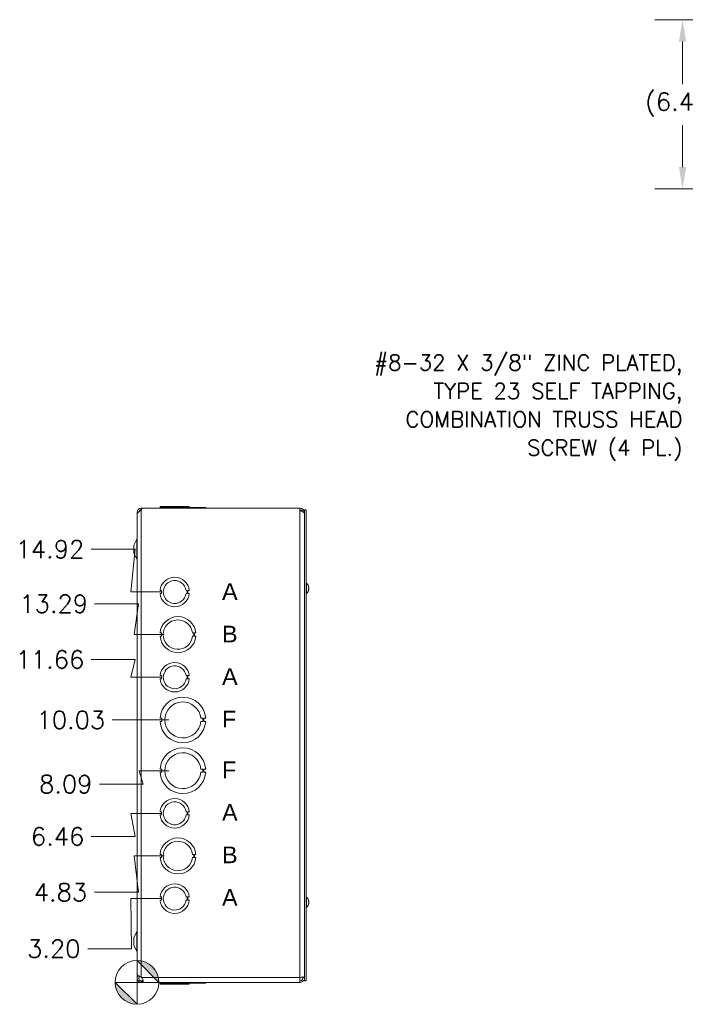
# Model space of a CAD drawing. Header units: inches. Extents: x 5 to 137, y 4 to 85.
# Tile 2 of 12: x 5 to 30, y 43 to 80. Entities that reach past the tile are written whole.
import ezdxf

# ---------------------------------------------------------------- set-up
doc = ezdxf.new("R2010")
doc.units = ezdxf.units.IN
doc.header["$LTSCALE"] = 8.5
doc.header["$MEASUREMENT"] = 0
for name, color, linetype, lineweight in [('Dimension (ANSI)', 7, 'Continuous', 5), ('Symbol (ANSI)', 7, 'Continuous', 5), ('Visible (ANSI)', 7, 'Continuous', 5), ('Visible Narrow (ANSI)', 7, 'Continuous', 5)]:
    doc.layers.add(name, color=color, linetype=linetype, lineweight=lineweight)
doc.styles.add('Note Text (ANSI)', font='tahoma.ttf')
doc.styles.add('ROMANS', font='RomanS.shx')
doc.dimstyles.new('Default (ANSI)', dxfattribs={"dimscale": 8.5, "dimtxt": 0.08, "dimasz": 0.098425, "dimexe": 0.125, "dimexo": 0.0625, "dimgap": 0.031496, "dimtad": 0, "dimtih": 1, "dimtoh": 1, "dimrnd": 1e-08, "dimzin": 0, "dimdsep": 46, "dimtxsty": 'ROMANS', "dimcen": 0.09, "dimdle": 0.393701, "dimclrd": 256, "dimclre": 256, "dimclrt": 256, "dimadec": 0, "dimazin": 0, "dimtfac": 1.25, "dimtofl": 0, "dimtmove": 0, "dimatfit": 3, "dimfxl": 0, "dimtolj": 1, "dimtzin": 0, "dimlwd": -1, "dimlwe": -1, "dimarcsym": 0})

# ---------------------------------------------------------------- blocks, each defined once
blk = doc.blocks.new('Origin Indicator Symbol1')
at = {"layer": 'Dimension (ANSI)'}
h = blk.add_hatch(color=256, dxfattribs=at)
edge = h.paths.add_edge_path(flags=0)
edge.add_line((1.1181, 5.2006), (1.2165, 5.1022))
edge.add_arc((1.1181, 5.1022), 0.0984, 0, 90)
h = blk.add_hatch(color=256, dxfattribs=at)
edge = h.paths.add_edge_path(flags=0)
edge.add_line((1.1181, 5.0038), (1.0197, 5.1022))
edge.add_arc((1.1181, 5.1022), 0.0984, 180, 270)
for p, q in [((1.1181, 5.2006), (1.2165, 5.1022)), ((1.1181, 5.0038), (1.0197, 5.1022))]:
    blk.add_line(p, q, dxfattribs=at)
at = {"layer": 'Dimension (ANSI)', "flags": 128}
for points in [[(1.1181, 5.1022), (1.1181, 5.2006)], [(1.1181, 5.1022), (1.0197, 5.1022)], [(1.1181, 5.1022), (1.2165, 5.1022)], [(1.1181, 5.1022), (1.1181, 5.0038)]]:
    blk.add_lwpolyline(points, dxfattribs=at)
at = {"layer": 'Dimension (ANSI)'}
blk.add_circle((1.1181, 5.1022), 0.0984, dxfattribs=at)
for start, end in [(0, 90), (180, 270)]:
    blk.add_arc((1.1181, 5.1022), 0.0984, start, end, dxfattribs=at)
for points in [[(1.1181, 5.1022), (1.2165, 5.1022), (1.1181, 5.2006), (1.1181, 5.1022)], [(1.1181, 5.1022), (1.1181, 5.2006), (1.1181, 5.0038), (1.1181, 5.1022)], [(1.1181, 5.1022), (1.1181, 5.0038), (1.0197, 5.1022), (1.1181, 5.1022)], [(1.1181, 5.1022), (1.0197, 5.1022), (1.1181, 5.1022)]]:
    blk.add_solid(points, dxfattribs=at)
blk = doc.blocks.new('*D18')
at = {"layer": 'Defpoints', "color": 0}
for p in [(11.067, 48.201), (7.879, 46.814), (9.504, 43.369)]:
    blk.add_point(p, dxfattribs=at)
at = {"layer": 'Dimension (ANSI)'}
for p, q in [((10.536, 48.201), (9.394, 48.201)), ((9.394, 48.201), (9.553, 46.814)), ((9.553, 46.814), (7.879, 46.814))]:
    blk.add_line(p, q, dxfattribs=at)
at = {"layer": 'Dimension (ANSI)', "insert": (6.575, 46.814), "char_height": 0.68, "attachment_point": 5, "style": 'ROMANS'}
blk.add_mtext('\\A1;4.83', dxfattribs=at)
blk = doc.blocks.new('*D19')
at = {"layer": 'Defpoints', "color": 0}
for p in [(10.942, 49.831), (7.754, 48.945), (9.504, 43.369)]:
    blk.add_point(p, dxfattribs=at)
at = {"layer": 'Dimension (ANSI)'}
for p, q in [((10.411, 49.831), (9.269, 49.831)), ((9.269, 49.831), (9.428, 48.945)), ((9.428, 48.945), (7.754, 48.945))]:
    blk.add_line(p, q, dxfattribs=at)
at = {"layer": 'Dimension (ANSI)', "insert": (6.467, 48.945), "char_height": 0.68, "attachment_point": 5, "style": 'ROMANS'}
blk.add_mtext('\\A1;6.46', dxfattribs=at)
blk = doc.blocks.new('*D20')
at = {"layer": 'Defpoints', "color": 0}
for p in [(11.254, 51.461), (8.067, 50.947), (9.504, 43.369)]:
    blk.add_point(p, dxfattribs=at)
at = {"layer": 'Dimension (ANSI)'}
for p, q in [((10.723, 51.461), (9.581, 51.461)), ((9.581, 51.461), (9.74, 50.947)), ((9.74, 50.947), (8.067, 50.947))]:
    blk.add_line(p, q, dxfattribs=at)
at = {"layer": 'Dimension (ANSI)', "insert": (6.779, 50.947), "char_height": 0.68, "attachment_point": 5, "style": 'ROMANS'}
blk.add_mtext('\\A1;8.09', dxfattribs=at)
blk = doc.blocks.new('*D21')
at = {"layer": 'Defpoints', "color": 0}
for p in [(8.552, 53.401), (11.254, 53.401), (9.504, 43.369)]:
    blk.add_point(p, dxfattribs=at)
at = {"layer": 'Dimension (ANSI)'}
blk.add_line((10.723, 53.401), (8.552, 53.401), dxfattribs=at)
at = {"layer": 'Dimension (ANSI)', "insert": (6.973, 53.401), "char_height": 0.68, "attachment_point": 5, "style": 'ROMANS'}
blk.add_mtext('\\A1;10.03', dxfattribs=at)
blk = doc.blocks.new('*D22')
at = {"layer": 'Defpoints', "color": 0}
for p in [(7.754, 55.709), (10.942, 55.031), (9.504, 43.369)]:
    blk.add_point(p, dxfattribs=at)
at = {"layer": 'Dimension (ANSI)'}
for p, q in [((9.428, 55.709), (7.754, 55.709)), ((9.269, 55.031), (9.428, 55.709)), ((10.411, 55.031), (9.269, 55.031))]:
    blk.add_line(p, q, dxfattribs=at)
at = {"layer": 'Dimension (ANSI)', "insert": (6.175, 55.709), "char_height": 0.68, "attachment_point": 5, "style": 'ROMANS'}
blk.add_mtext('\\A1;11.66', dxfattribs=at)
blk = doc.blocks.new('*D23')
at = {"layer": 'Defpoints', "color": 0}
for p in [(7.879, 57.839), (11.067, 56.661), (9.504, 43.369)]:
    blk.add_point(p, dxfattribs=at)
at = {"layer": 'Dimension (ANSI)'}
for p, q in [((9.553, 57.839), (7.879, 57.839)), ((9.394, 56.661), (9.553, 57.839)), ((10.536, 56.661), (9.394, 56.661))]:
    blk.add_line(p, q, dxfattribs=at)
at = {"layer": 'Dimension (ANSI)', "insert": (6.316, 57.839), "char_height": 0.68, "attachment_point": 5, "style": 'ROMANS'}
blk.add_mtext('\\A1;13.29', dxfattribs=at)
blk = doc.blocks.new('*D24')
at = {"layer": 'Defpoints', "color": 0}
for p in [(7.754, 59.924), (10.942, 58.291), (9.504, 43.369)]:
    blk.add_point(p, dxfattribs=at)
at = {"layer": 'Dimension (ANSI)'}
for p, q in [((9.428, 59.924), (7.754, 59.924)), ((9.269, 58.291), (9.428, 59.924)), ((10.411, 58.291), (9.269, 58.291))]:
    blk.add_line(p, q, dxfattribs=at)
at = {"layer": 'Dimension (ANSI)', "insert": (6.175, 59.924), "char_height": 0.68, "attachment_point": 5, "style": 'ROMANS'}
blk.add_mtext('\\A1;14.92', dxfattribs=at)
blk = doc.blocks.new('*D26')
at = {"layer": 'Defpoints', "color": 0}
for p in [(39.651, 80.165), (30.359, 73.697), (39.463, 73.697)]:
    blk.add_point(p, dxfattribs=at)
at = {"layer": 'Dimension (ANSI)'}
for p, q in [((39.119, 80.165), (29.296, 80.165)), ((30.359, 79.328), (30.359, 77.705)), ((30.359, 74.534), (30.359, 76.133)), ((38.932, 73.697), (29.296, 73.697))]:
    blk.add_line(p, q, dxfattribs=at)
for points in [[(30.22, 79.328), (30.498, 79.328), (30.359, 80.165)], [(30.22, 74.534), (30.498, 74.534), (30.359, 73.697)]]:
    blk.add_solid(points, dxfattribs=at)
at = {"layer": 'Dimension (ANSI)', "insert": (30.359, 76.919), "char_height": 0.68, "attachment_point": 5, "style": 'ROMANS'}
blk.add_mtext('\\A1;(6.47)', dxfattribs=at)
blk = doc.blocks.new('*D27')
at = {"layer": 'Defpoints', "color": 0}
for p in [(10.942, 46.571), (7.623, 44.655), (9.504, 43.369)]:
    blk.add_point(p, dxfattribs=at)
at = {"layer": 'Dimension (ANSI)'}
for p, q in [((10.411, 46.571), (9.269, 46.571)), ((9.269, 46.571), (9.296, 44.655)), ((9.296, 44.655), (7.623, 44.655))]:
    blk.add_line(p, q, dxfattribs=at)
at = {"layer": 'Dimension (ANSI)', "insert": (6.319, 44.655), "char_height": 0.68, "attachment_point": 5, "style": 'ROMANS'}
blk.add_mtext('\\A1;3.20', dxfattribs=at)

msp = doc.modelspace()

# ---------------------------------------------------------------- linework, layer by layer
at = {"layer": 'Visible (ANSI)'}
for p, q in [((9.66014, 61.49376), (9.68914, 61.49376)), ((9.66014, 61.49376), (9.66014, 61.48959)), ((9.66014, 61.48959), (9.68905, 61.48959)), ((9.66014, 61.42897), (9.66014, 61.48959)), ((9.66467, 61.42897), (9.66014, 61.42897)), ((9.68914, 61.49376), (15.72264, 61.49376)), ((10.38163, 61.52476), (10.38162, 61.52476)), ((10.38162, 61.52476), (10.38162, 61.49376)), ((10.38163, 61.52476), (10.38224, 61.52476)), ((10.38163, 61.52476), (10.38163, 61.49376)), ((10.38224, 61.52476), (10.38224, 61.52476)), ((10.38224, 61.52476), (11.75155, 61.52476)), ((10.38224, 61.52476), (10.38224, 61.49376)), ((10.38224, 61.52476), (10.38224, 61.49376)), ((10.38288, 61.55576), (10.38287, 61.55576)), ((10.38287, 61.52476), (10.38287, 61.55576)), ((10.38288, 61.55576), (11.5009, 61.55576)), ((10.38288, 61.52476), (10.38288, 61.55576)), ((11.5009, 61.52476), (11.5009, 61.55576)), ((11.75155, 61.52476), (12.12716, 61.52476)), ((11.75155, 61.52476), (11.75155, 61.49376)), ((12.12716, 61.52476), (12.12716, 61.49376)), ((15.72264, 61.38756), (15.72264, 61.49376)), ((15.90964, 61.43126), (15.97164, 61.43126)), ((15.90964, 43.43126), (15.90964, 61.43126)), ((15.97164, 43.43126), (15.97164, 61.43126)), ((9.50389, 61.24376), (9.50389, 43.61876)), ((9.50439, 61.24376), (9.50389, 61.24376)), ((9.50439, 61.26623), (9.50439, 43.70177)), ((9.37889, 60.08126), (9.49665, 60.30405)), ((9.37889, 60.08126), (9.37889, 59.78126)), ((9.37889, 59.78126), (9.49665, 59.55846)), ((10.43287, 58.35373), (10.38287, 58.35373)), ((10.43287, 58.22873), (10.43287, 58.35373)), ((11.37488, 58.3539), (11.42489, 58.3539)), ((11.42489, 58.3539), (11.42489, 58.22868)), ((11.4509, 58.3539), (11.45091, 58.22868)), ((11.50089, 58.3539), (11.4509, 58.3539)), ((15.98593, 58.62326), (15.97164, 58.62326)), ((15.98593, 58.62326), (15.98593, 58.23926)), ((16.05257, 58.45767), (16.05257, 58.49033)), ((16.07157, 58.46008), (16.05257, 58.45841)), ((16.05257, 58.33506), (16.05257, 58.34956)), ((16.07157, 58.40244), (16.06969, 58.4026)), ((10.38288, 58.22873), (10.43287, 58.22873)), ((11.42489, 58.22868), (11.37489, 58.22868)), ((11.45091, 58.22868), (11.5009, 58.22868)), ((15.98593, 58.23926), (15.97164, 58.23926)), ((10.43224, 56.72372), (10.38224, 56.72372)), ((10.38224, 56.59872), (10.43224, 56.59872)), ((10.43224, 56.59872), (10.43224, 56.72372)), ((11.62591, 56.72379), (11.67591, 56.72379)), ((11.67591, 56.59879), (11.62591, 56.59879)), ((11.67591, 56.72379), (11.67591, 56.59879)), ((11.70154, 56.72379), (11.70155, 56.59879)), ((11.75154, 56.72379), (11.70154, 56.72379)), ((11.70155, 56.59879), (11.75155, 56.59879)), ((10.43287, 55.09373), (10.38287, 55.09373)), ((10.38288, 54.96873), (10.43287, 54.96873)), ((10.43287, 54.96873), (10.43287, 55.09373)), ((11.37488, 55.0939), (11.42489, 55.0939)), ((11.42489, 54.96868), (11.37489, 54.96868)), ((11.42489, 55.0939), (11.42489, 54.96868)), ((11.4509, 55.0939), (11.45091, 54.96868)), ((11.50089, 55.0939), (11.4509, 55.0939)), ((11.45091, 54.96868), (11.5009, 54.96868)), ((10.45562, 53.46371), (10.38162, 53.46371)), ((10.45563, 53.33871), (10.45562, 53.46371)), ((11.93904, 53.46379), (12.01304, 53.46379)), ((12.01304, 53.46379), (12.01305, 53.33879)), ((12.05315, 53.4638), (12.05316, 53.3388)), ((12.12715, 53.4638), (12.05315, 53.4638)), ((10.38163, 53.33871), (10.45563, 53.33871)), ((12.01305, 53.33879), (11.93905, 53.33879)), ((12.05316, 53.3388), (12.12716, 53.3388)), ((10.45562, 51.52371), (10.38162, 51.52371)), ((10.38163, 51.39871), (10.45563, 51.39871)), ((10.45563, 51.39871), (10.45562, 51.52371)), ((11.93904, 51.52379), (12.01304, 51.52379)), ((12.01305, 51.39879), (11.93905, 51.39879)), ((12.01304, 51.52379), (12.01305, 51.39879)), ((12.05315, 51.5238), (12.05316, 51.3988)), ((12.12715, 51.5238), (12.05315, 51.5238)), ((12.05316, 51.3988), (12.12716, 51.3988)), ((10.43287, 49.89373), (10.38287, 49.89373)), ((10.38288, 49.76873), (10.43287, 49.76873)), ((10.43287, 49.76873), (10.43287, 49.89373)), ((11.37488, 49.8939), (11.42489, 49.8939)), ((11.42489, 49.76868), (11.37489, 49.76868)), ((11.42489, 49.8939), (11.42489, 49.76868)), ((11.4509, 49.8939), (11.45091, 49.76868)), ((11.50089, 49.8939), (11.4509, 49.8939)), ((11.45091, 49.76868), (11.5009, 49.76868)), ((10.43224, 48.26372), (10.38224, 48.26372)), ((10.43224, 48.13872), (10.43224, 48.26372)), ((11.62591, 48.26379), (11.67591, 48.26379)), ((11.67591, 48.26379), (11.67591, 48.13879)), ((11.70154, 48.26379), (11.70155, 48.13879)), ((11.75154, 48.26379), (11.70154, 48.26379)), ((10.38224, 48.13872), (10.43224, 48.13872)), ((11.67591, 48.13879), (11.62591, 48.13879)), ((11.70155, 48.13879), (11.75155, 48.13879)), ((10.43287, 46.63373), (10.38287, 46.63373)), ((10.38288, 46.50873), (10.43287, 46.50873)), ((10.43287, 46.50873), (10.43287, 46.63373)), ((11.37488, 46.6339), (11.42489, 46.6339)), ((11.42489, 46.50868), (11.37489, 46.50868)), ((11.42489, 46.6339), (11.42489, 46.50868)), ((11.4509, 46.6339), (11.45091, 46.50868)), ((11.50089, 46.6339), (11.4509, 46.6339)), ((11.45091, 46.50868), (11.5009, 46.50868)), ((15.98593, 46.62326), (15.97164, 46.62326)), ((15.98593, 46.62326), (15.98593, 46.23926)), ((16.05257, 46.45767), (16.05257, 46.49033)), ((16.07157, 46.46008), (16.05257, 46.45841)), ((16.05257, 46.33506), (16.05257, 46.34956)), ((16.07157, 46.40244), (16.06969, 46.4026)), ((15.98593, 46.23926), (15.97164, 46.23926)), ((9.37889, 45.08126), (9.49665, 45.30405)), ((9.37889, 45.08126), (9.37889, 44.78126)), ((9.37889, 44.78126), (9.49665, 44.55846)), ((9.56639, 43.61876), (9.50389, 43.61876)), ((9.56639, 43.61876), (9.56639, 43.62138)), ((9.66014, 43.56525), (9.67175, 43.55576)), ((9.66014, 43.43076), (9.67175, 43.43076)), ((9.66014, 43.41817), (9.66014, 43.43076)), ((9.66014, 43.36876), (9.66014, 43.41817)), ((9.67175, 43.36876), (9.66014, 43.36876)), ((9.67175, 43.41817), (9.67175, 43.43076)), ((9.67175, 43.36876), (9.67175, 43.41817)), ((15.72264, 43.36876), (9.67175, 43.36876)), ((10.38162, 43.33776), (10.38162, 43.36876)), ((10.38224, 43.33776), (10.38162, 43.33776)), ((10.38224, 43.33776), (10.38224, 43.36876)), ((11.75154, 43.33776), (10.38224, 43.33776)), ((10.38287, 43.33776), (10.38287, 43.30676)), ((11.50089, 43.30676), (10.38287, 43.30676)), ((11.50089, 43.33776), (11.50089, 43.30676)), ((11.50089, 43.30676), (11.5009, 43.30676)), ((11.5009, 43.33776), (11.5009, 43.30676)), ((11.75154, 43.36876), (11.75154, 43.33776)), ((11.75154, 43.33776), (11.75155, 43.33776)), ((11.75155, 43.33776), (11.75155, 43.36876)), ((12.12715, 43.33776), (11.75155, 43.33776)), ((12.12715, 43.36876), (12.12715, 43.33776)), ((12.12715, 43.33776), (12.12716, 43.33776)), ((12.12716, 43.33776), (12.12716, 43.36876)), ((15.72264, 43.55576), (15.72264, 43.36876)), ((15.84764, 43.55576), (15.84764, 43.57636)), ((15.84764, 43.55576), (15.90964, 43.55576)), ((15.90964, 43.43126), (15.97164, 43.43126))]:
    msp.add_line(p, q, dxfattribs=at)
for centre, radius, start, end in [((9.66014, 61.33801), 0.15575, 90, 180), ((9.66014, 61.33801), 0.09375, 90, 165.412587), ((9.59114, 61.49376), 0.098, 314.755398, 0), ((15.72264, 61.30676), 0.187, 0, 90), ((15.72264, 61.30676), 0.125, 26.635006, 90), ((9.66014, 61.33801), 0.15575, 180, 196.178649), ((9.44139, 60.33326), 0.0625, 332.141603, 0), ((9.44139, 59.52926), 0.0625, 0, 27.858397), ((10.94189, 58.29126), 0.5625, 6.394021, 173.623986), ((10.94189, 58.29126), 0.4375, 8.232125, 351.776542), ((15.81964, 58.43126), 0.254, 9.609953, 49.104014), ((15.81964, 58.43126), 0.254, 310.895986, 350.390047), ((10.94189, 58.29126), 0.5625, 186.382727, 353.612692), ((11.06689, 56.66126), 0.6875, 5.218958, 174.787141), ((11.06689, 56.66126), 0.5625, 6.382419, 353.623679), ((11.06689, 56.66126), 0.6875, 185.218958, 354.787141), ((10.94189, 55.03126), 0.5625, 6.394021, 173.623986), ((10.94189, 55.03126), 0.4375, 8.232125, 351.776542), ((10.94189, 55.03126), 0.5625, 186.382727, 353.612692), ((11.25439, 53.40126), 0.875, 4.098867, 175.90678), ((11.25439, 53.40126), 0.6875, 5.218732, 354.786915), ((11.25439, 53.40126), 0.875, 184.098867, 355.90678), ((11.25439, 51.46126), 0.875, 4.098867, 175.90678), ((11.25439, 51.46126), 0.6875, 5.218732, 354.786915), ((11.25439, 51.46126), 0.875, 184.098867, 355.90678), ((10.94189, 49.83126), 0.5625, 6.394021, 173.623986), ((10.94189, 49.83126), 0.4375, 8.232125, 351.776542), ((10.94189, 49.83126), 0.5625, 186.382727, 353.612692), ((11.06689, 48.20126), 0.6875, 5.218958, 174.787141), ((11.06689, 48.20126), 0.5625, 6.382419, 353.623679), ((11.06689, 48.20126), 0.6875, 185.218958, 354.787141), ((10.94189, 46.57126), 0.5625, 6.394021, 173.623986), ((10.94189, 46.57126), 0.4375, 8.232125, 351.776542), ((10.94189, 46.57126), 0.5625, 186.382727, 353.612692), ((15.81964, 46.43126), 0.254, 9.609953, 49.104014), ((15.81964, 46.43126), 0.254, 310.895986, 350.390047), ((9.44139, 45.33326), 0.0625, 332.141603, 0), ((9.44139, 44.52926), 0.0625, 0, 27.858397)]:
    msp.add_arc(centre, radius, start, end, dxfattribs=at)
for centre, major_axis, ratio, start_param, end_param in [((15.82004, 58.42719), (0.25274, 0.02488), 0.45661625, 0.08244836, 0.36703633), ((15.82004, 58.43544), (0.2528, -0.02422), 0.40627711, 0.16627622, 0.4508642), ((15.82004, 58.42916), (0.24946, 0.04761), 0.88538437, 5.70381645, 5.98840443), ((15.82004, 58.43313), (0.24831, -0.05327), 0.90958385, 6.06393587, 6.34852385), ((15.82004, 58.43336), (0.24946, -0.04761), 0.88538437, 0.29478088, 0.33012714), ((15.82004, 58.42939), (0.24831, 0.05327), 0.90958385, 6.21784677, 6.24352788), ((15.82004, 58.42707), (0.2528, 0.02422), 0.40627711, 6.09122797, 6.11690908), ((15.82004, 46.42719), (0.25274, 0.02488), 0.45661625, 0.08244836, 0.36703633), ((15.82004, 46.43544), (0.2528, -0.02422), 0.40627711, 0.16627622, 0.4508642), ((15.82004, 46.42916), (0.24946, 0.04761), 0.88538437, 5.70381645, 5.98840443), ((15.82004, 46.43313), (0.24831, -0.05327), 0.90958385, 6.06393587, 6.34852385), ((15.82004, 46.43336), (0.24946, -0.04761), 0.88538437, 0.29478088, 0.33012714), ((15.82004, 46.42939), (0.24831, 0.05327), 0.90958385, 6.21784677, 6.24352788), ((15.82004, 46.42707), (0.2528, 0.02422), 0.40627711, 6.09122797, 6.11690908)]:
    msp.add_ellipse(centre, major_axis=major_axis, ratio=ratio, start_param=start_param, end_param=end_param, dxfattribs=at)
for points, knots in [([(9.65769, 61.42254), (9.60615, 61.38927), (9.55584, 61.35601), (9.52836, 61.32274), (9.51281, 61.3039), (9.50484, 61.28506), (9.50477, 61.26623)], [0, 0, 0, 0, 0.99285462, 0.99285462, 0.99285462, 1.55502355, 1.55502355, 1.55502355, 1.55502355]), ([(15.72264, 61.38756), (15.77825, 61.38756), (15.8333, 61.36997), (15.86821, 61.34103), (15.89476, 61.31902), (15.90964, 61.29084), (15.90964, 61.26256)], [0, 0, 0, 0, 0.89217175, 0.89217175, 0.89217175, 1.57079633, 1.57079633, 1.57079633, 1.57079633]), ([(16.05187, 58.49182), (16.0519, 58.49179), (16.05192, 58.49177), (16.05233, 58.49134), (16.05257, 58.4908), (16.05257, 58.49033)], [0.02288164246, 0.02288164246, 0.02288164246, 0.02288164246, 0.02337727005, 0.02337727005, 0.03121300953, 0.03121300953, 0.03121300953, 0.03121300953]), ([(16.05257, 58.33506), (16.05257, 58.33412), (16.05233, 58.33303), (16.05192, 58.33212), (16.0519, 58.33206), (16.05187, 58.33201)], [0.09312996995, 0.09312996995, 0.09312996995, 0.09312996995, 0.10096570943, 0.10096570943, 0.10146133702, 0.10146133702, 0.10146133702, 0.10146133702]), ([(16.07099, 58.4678), (16.07119, 58.46631), (16.07138, 58.46486), (16.07163, 58.46247), (16.07169, 58.46154), (16.07171, 58.46036), (16.07166, 58.46004), (16.07144, 58.46012), (16.07127, 58.46052), (16.07105, 58.46127), (16.07102, 58.46137), (16.07099, 58.46148)], [0, 0, 0, 0, 0.0125584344, 0.0125584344, 0.0251168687, 0.0251168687, 0.0376591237, 0.0376591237, 0.0502013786, 0.0502013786, 0.052067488, 0.052067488, 0.052067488, 0.052067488]), ([(16.07099, 58.43396), (16.07119, 58.43465), (16.07138, 58.43567), (16.07163, 58.43822), (16.07169, 58.43974), (16.07171, 58.44282), (16.07166, 58.44458), (16.07144, 58.44807), (16.07127, 58.4498), (16.07105, 58.45152), (16.07102, 58.45174), (16.07099, 58.45197)], [0, 0, 0, 0, 0.0125584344, 0.0125584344, 0.0251168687, 0.0251168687, 0.0376591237, 0.0376591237, 0.0502013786, 0.0502013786, 0.0520674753, 0.0520674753, 0.0520674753, 0.0520674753]), ([(16.07099, 58.42855), (16.07119, 58.42787), (16.07138, 58.42684), (16.07163, 58.4243), (16.07169, 58.42277), (16.07171, 58.41969), (16.07166, 58.41794), (16.07144, 58.41445), (16.07127, 58.41272), (16.07105, 58.41099), (16.07102, 58.41077), (16.07099, 58.41055)], [0, 0, 0, 0, 0.0125584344, 0.0125584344, 0.0251168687, 0.0251168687, 0.0376591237, 0.0376591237, 0.0502013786, 0.0502013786, 0.0520674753, 0.0520674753, 0.0520674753, 0.0520674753]), ([(16.07099, 58.39472), (16.07119, 58.3962), (16.07138, 58.39766), (16.07163, 58.40005), (16.07169, 58.40098), (16.07171, 58.40211), (16.07167, 58.40243), (16.07157, 58.40244)], [0, 0, 0, 0, 0.0125556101, 0.0125556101, 0.0251112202, 0.0251112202, 0.0367645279, 0.0367645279, 0.0367645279, 0.0367645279]), ([(16.05187, 46.49182), (16.0519, 46.49179), (16.05192, 46.49177), (16.05233, 46.49134), (16.05257, 46.4908), (16.05257, 46.49033)], [0.02288164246, 0.02288164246, 0.02288164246, 0.02288164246, 0.02337727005, 0.02337727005, 0.03121300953, 0.03121300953, 0.03121300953, 0.03121300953]), ([(16.05257, 46.33506), (16.05257, 46.33412), (16.05233, 46.33303), (16.05192, 46.33212), (16.0519, 46.33206), (16.05187, 46.33201)], [0.09312996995, 0.09312996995, 0.09312996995, 0.09312996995, 0.10096570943, 0.10096570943, 0.10146133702, 0.10146133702, 0.10146133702, 0.10146133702]), ([(16.07099, 46.4678), (16.07119, 46.46631), (16.07138, 46.46486), (16.07163, 46.46247), (16.07169, 46.46154), (16.07171, 46.46036), (16.07166, 46.46004), (16.07144, 46.46012), (16.07127, 46.46052), (16.07105, 46.46127), (16.07102, 46.46137), (16.07099, 46.46148)], [0, 0, 0, 0, 0.0125584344, 0.0125584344, 0.0251168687, 0.0251168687, 0.0376591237, 0.0376591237, 0.0502013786, 0.0502013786, 0.052067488, 0.052067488, 0.052067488, 0.052067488]), ([(16.07099, 46.43396), (16.07119, 46.43465), (16.07138, 46.43567), (16.07163, 46.43822), (16.07169, 46.43974), (16.07171, 46.44282), (16.07166, 46.44458), (16.07144, 46.44807), (16.07127, 46.4498), (16.07105, 46.45152), (16.07102, 46.45174), (16.07099, 46.45197)], [0, 0, 0, 0, 0.0125584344, 0.0125584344, 0.0251168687, 0.0251168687, 0.0376591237, 0.0376591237, 0.0502013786, 0.0502013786, 0.0520674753, 0.0520674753, 0.0520674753, 0.0520674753]), ([(16.07099, 46.42855), (16.07119, 46.42787), (16.07138, 46.42684), (16.07163, 46.4243), (16.07169, 46.42277), (16.07171, 46.41969), (16.07166, 46.41794), (16.07144, 46.41445), (16.07127, 46.41272), (16.07105, 46.41099), (16.07102, 46.41077), (16.07099, 46.41055)], [0, 0, 0, 0, 0.0125584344, 0.0125584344, 0.0251168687, 0.0251168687, 0.0376591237, 0.0376591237, 0.0502013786, 0.0502013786, 0.0520674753, 0.0520674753, 0.0520674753, 0.0520674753]), ([(16.07099, 46.39472), (16.07119, 46.3962), (16.07138, 46.39766), (16.07163, 46.40005), (16.07169, 46.40098), (16.07171, 46.40211), (16.07167, 46.40243), (16.07157, 46.40244)], [0, 0, 0, 0, 0.0125556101, 0.0125556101, 0.0251112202, 0.0251112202, 0.0367645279, 0.0367645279, 0.0367645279, 0.0367645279]), ([(9.50439, 43.70177), (9.5044, 43.67303), (9.53183, 43.64429), (9.57495, 43.61555), (9.6001, 43.59878), (9.63009, 43.58201), (9.66014, 43.56525)], [0.99369262, 0.99369262, 0.99369262, 0.99369262, 1.98570924, 1.98570924, 1.98570924, 2.56448895, 2.56448895, 2.56448895, 2.56448895]), ([(9.66014, 43.36876), (9.6086, 43.36876), (9.55785, 43.39625), (9.52969, 43.43942), (9.50153, 43.4826), (9.49683, 43.54012), (9.51761, 43.58729), (9.52253, 43.59846), (9.52879, 43.60902), (9.53618, 43.61873)], [0, 0, 0, 0, 0.99285462, 0.99285462, 0.99285462, 1.98570924, 1.98570924, 1.98570924, 2.22073356, 2.22073356, 2.22073356, 2.22073356]), ([(9.60235, 43.59829), (9.57697, 43.57814), (9.5629, 43.54423), (9.56723, 43.51203), (9.57192, 43.47712), (9.59799, 43.44598), (9.63153, 43.43523), (9.64076, 43.43227), (9.65045, 43.43076), (9.66014, 43.43076)], [0.08751549, 0.08751549, 0.08751549, 0.08751549, 1.12719708, 1.12719708, 1.12719708, 2.25439416, 2.25439416, 2.25439416, 2.56448895, 2.56448895, 2.56448895, 2.56448895]), ([(9.69976, 43.52479), (9.7207, 43.50185), (9.73495, 43.46854), (9.73894, 43.43999), (9.74291, 43.41155), (9.73666, 43.38987), (9.72174, 43.37963), (9.71567, 43.37547), (9.70824, 43.3729), (9.69976, 43.37134)], [1.37045489, 1.37045489, 1.37045489, 1.37045489, 2.10810614, 2.10810614, 2.10810614, 2.84289476, 2.84289476, 2.84289476, 3.14159265, 3.14159265, 3.14159265, 3.14159265]), ([(15.90964, 43.59995), (15.90964, 43.59106), (15.87969, 43.58216), (15.83165, 43.57327), (15.80013, 43.56743), (15.76143, 43.56159), (15.72264, 43.55576)], [0, 0, 0, 0, 0.94848895, 0.94848895, 0.94848895, 1.57079633, 1.57079633, 1.57079633, 1.57079633]), ([(15.72264, 43.36876), (15.78176, 43.36876), (15.84012, 43.39871), (15.87459, 43.44675), (15.8972, 43.47827), (15.90964, 43.51697), (15.90964, 43.55576)], [0, 0, 0, 0, 0.94848895, 0.94848895, 0.94848895, 1.57079633, 1.57079633, 1.57079633, 1.57079633]), ([(15.72264, 43.43076), (15.76635, 43.43076), (15.80922, 43.45556), (15.83101, 43.49345), (15.84184, 43.5123), (15.84764, 43.53402), (15.84764, 43.55576)], [0, 0, 0, 0, 1.04897508, 1.04897508, 1.04897508, 1.57079633, 1.57079633, 1.57079633, 1.57079633])]:
    msp.add_open_spline(points, degree=3, knots=knots, dxfattribs=at)
for points in [[(9.66014, 61.42417), (9.65933, 61.42362), (9.65851, 61.42308), (9.65769, 61.42254)], [(9.67175, 43.55576), (9.68109, 43.54539), (9.69042, 43.53502), (9.69976, 43.52479)], [(9.67175, 43.43076), (9.68109, 43.43076), (9.69042, 43.43134), (9.69976, 43.43248)], [(9.69976, 43.37134), (9.69042, 43.36962), (9.68109, 43.36876), (9.67175, 43.36876)], [(9.69976, 43.43248), (9.71786, 43.43471), (9.73091, 43.44079), (9.73673, 43.45198)]]:
    msp.add_open_spline(points, degree=3, dxfattribs=at)
at = {"layer": 'Visible Narrow (ANSI)'}
for p, q in [((9.66014, 43.56525), (9.66014, 61.42417)), ((15.72264, 43.55576), (15.72264, 61.38756)), ((9.54244, 61.33801), (9.50439, 61.33801)), ((15.90964, 61.30676), (15.89756, 61.30676)), ((9.49665, 60.30405), (9.49665, 59.55846)), ((16.05187, 58.45839), (16.05187, 58.49182)), ((16.05187, 58.33201), (16.05187, 58.34808)), ((16.07099, 58.46148), (16.05257, 58.46005)), ((16.07099, 58.45197), (16.05724, 58.45252)), ((16.07099, 58.39472), (16.06812, 58.39482)), ((16.07099, 58.43396), (16.06907, 58.43381)), ((16.05187, 46.45839), (16.05187, 46.49182)), ((16.05187, 46.33201), (16.05187, 46.34808)), ((16.07099, 46.46148), (16.05257, 46.46005)), ((16.07099, 46.45197), (16.05724, 46.45252)), ((16.07099, 46.39472), (16.06812, 46.39482)), ((16.07099, 46.43396), (16.06907, 46.43381)), ((9.49665, 45.30405), (9.49665, 44.55846)), ((9.67175, 43.55576), (15.72264, 43.55576)), ((9.69976, 43.37134), (9.69976, 43.43248))]:
    msp.add_line(p, q, dxfattribs=at)

# ---------------------------------------------------------------- block references
at = {"layer": 'Dimension (ANSI)', "xscale": 8.5, "yscale": 8.5, "zscale": 8.5}
msp.add_blockref('Origin Indicator Symbol1', (0, 0), dxfattribs=at)

# ---------------------------------------------------------------- texts
at = {"layer": 'Symbol (ANSI)', "insert": (30.35338, 65.33223), "char_height": 0.595, "width": 13.9953308, "attachment_point": 6, "line_spacing_factor": 1.093904, "style": 'ROMANS'}
msp.add_mtext('{\\fRomanS|b0|i0;\\H0.5950;#8-32 X 3/8" ZINC PLATED,\\PTYPE 23 SELF TAPPING,\\PCOMBINATION TRUSS HEAD\\PSCREW (4 PL.)}', dxfattribs=at)
at = {"layer": 'Symbol (ANSI)', "char_height": 0.6375, "attachment_point": 4, "style": 'Note Text (ANSI)'}
for s, insert in [('\\fArial|b0|i0;\\H0.6375;A', (12.75389, 58.30876)), ('\\fArial|b0|i0;\\H0.6375;B', (12.75389, 56.68376)), ('\\fArial|b0|i0;\\H0.6375;A', (12.75389, 55.05876)), ('\\fArial|b0|i0;\\H0.6375;F', (12.75389, 53.43376)), ('\\fArial|b0|i0;\\H0.6375;F', (12.75389, 51.49376)), ('\\fArial|b0|i0;\\H0.6375;A', (12.75389, 49.86876)), ('\\fArial|b0|i0;\\H0.6375;B', (12.75389, 48.24376)), ('\\fArial|b0|i0;\\H0.6375;A', (12.75389, 46.61876))]:
    msp.add_mtext(s, dxfattribs=dict(at, insert=insert))

# ---------------------------------------------------------------- dimensions: what is measured, and where the dimension line sits
at = {"layer": 'Dimension (ANSI)'}
dim = msp.add_linear_dim(base=(30.35899, 73.69701), p1=(39.65064, 80.16476), p2=(39.46314, 73.69701), angle=90, text='(<>)', dimstyle='Default (ANSI)', override={"dimgap": 0.031496, "dimdec": 2, "dimtol": 0, "dimlim": 0, "dimtp": 0, "dimtm": 0, "dimtdec": 2, "dimatfit": 1}, dxfattribs=at)
dim.commit()
dim.dimension.update_dxf_attribs({"geometry": '*D26', "text_midpoint": (30.35899, 76.91913), "dimtype": 160})
for feature_location, offset, picture, middle in [((10.94189, 58.29126), (-3.1875, 1.6332), '*D24', (6.17525, 59.92446)), ((11.06689, 56.66126), (-3.1875, 1.17806), '*D23', (6.31644, 57.83932)), ((10.94189, 55.03126), (-3.1875, 0.67792), '*D22', (6.17525, 55.70918)), ((11.25439, 53.40126), (-2.70214, 0), '*D21', (6.9731, 53.40126)), ((11.25439, 51.46126), (-3.1875, -0.51466), '*D20', (6.77918, 50.9466)), ((10.94189, 49.83126), (-3.1875, -0.88585), '*D19', (6.46668, 48.94541)), ((11.06689, 48.20126), (-3.1875, -1.38756), '*D18', (6.57549, 46.81369)), ((10.94189, 46.57126), (-3.31871, -1.91615), '*D27', (6.31928, 44.65511))]:
    dim = msp.add_ordinate_dim(feature_location=feature_location, offset=offset, dtype=0, origin=(9.50389, 43.36876), dimstyle='Default (ANSI)', override={"dimtad": 0, "dimdec": 2, "dimtp": 0, "dimtm": 0, "dimtdec": 2}, dxfattribs=at)
    dim.commit()
    dim.dimension.update_dxf_attribs({"geometry": picture, "text_midpoint": middle})

doc.saveas('drawing.dxf')
